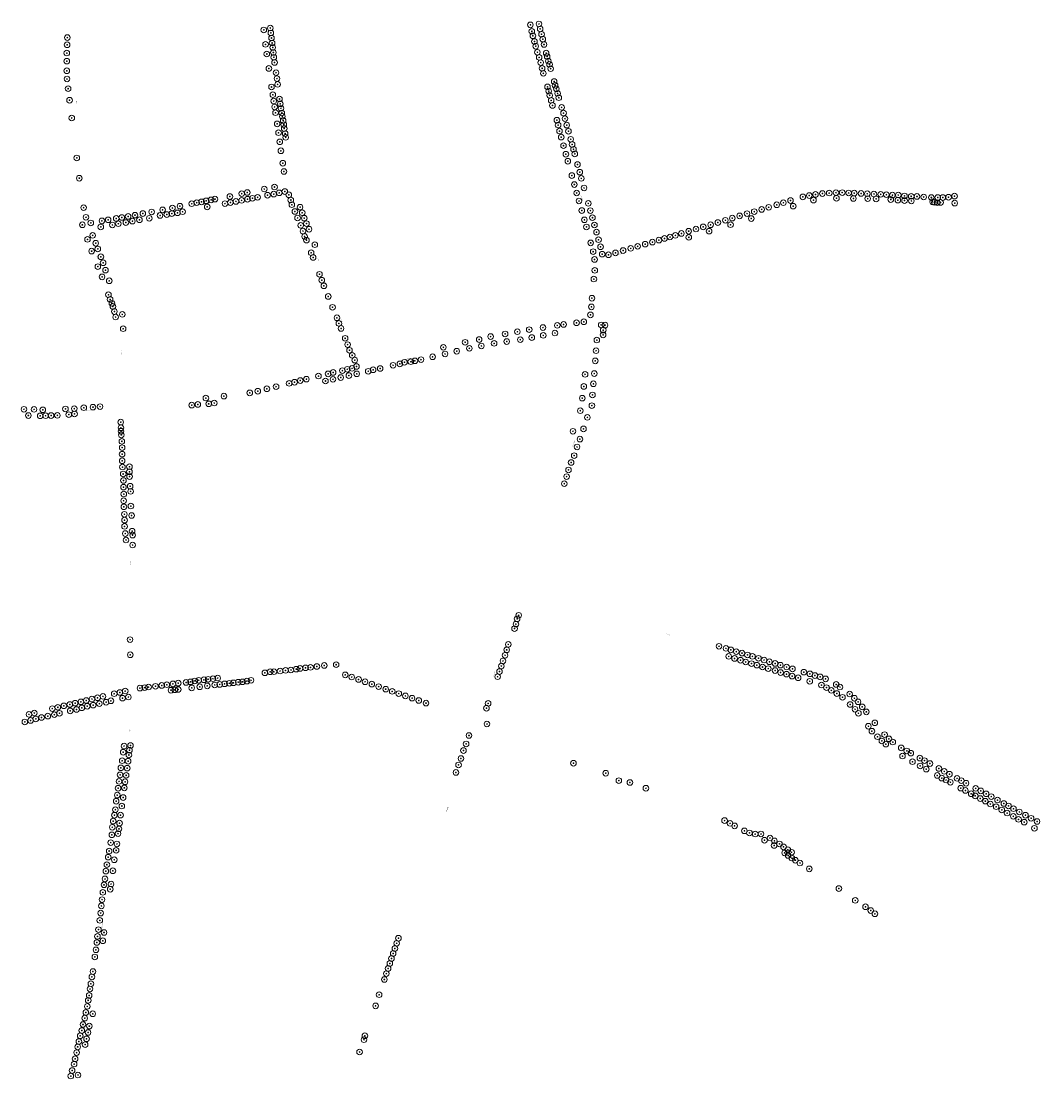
# Model space of a CAD drawing. Header units: metres. Extents: x 157685 to 160831, y 403691 to 406312.
# Tile 39 of 134: x 158060 to 159147, y 405154 to 406282. Entities that reach past the tile are written whole.
import ezdxf
from ezdxf.enums import TextEntityAlignment as Align

# ---------------------------------------------------------------- set-up
doc = ezdxf.new("R2010")
doc.units = ezdxf.units.M
doc.layers.add('B-WE-GR-BOOM-S', color=90, linetype='Continuous', lineweight=25)
doc.layers.add('B-WE-OG-TOPOGRAFIE-T35', color=7, linetype='Continuous', lineweight=35)
doc.styles.add('NLCS-ISO', font='NLCS-ISO.TTF')
doc.styles.add('NLCS-ISO-M200-T35', font='NLCS-ISO.TTF', dxfattribs={"height": 0.7})

# ---------------------------------------------------------------- blocks, each defined once
blk = doc.blocks.new('SGR-BOOM_GBKN-SO')
at = {"linetype": 'ByBlock', "lineweight": 18}
h = blk.add_hatch(color=0, dxfattribs=at)
h.dxf.hatch_style = 1
edge = h.paths.add_edge_path()
edge.add_arc((0, 0), 0.25, 0, 360)
at = {"color": 0, "linetype": 'ByBlock', "lineweight": 18}
for radius in [2, 0.25]:
    blk.add_circle((0, 0), radius, dxfattribs=at)
at = {"color": 0, "linetype": 'ByBlock', "lineweight": 18, "style": 'NLCS-ISO'}
blk.add_attdef('SOORT', (2.5, 0), '', height=1.5, dxfattribs=at)

msp = doc.modelspace()

# ---------------------------------------------------------------- block references
at = {"layer": 'B-WE-GR-BOOM-S', "xscale": 1.5, "yscale": 1.5, "zscale": 1.5}
for p in [(158318.953, 406273.121), (158325.885, 406275.175), (158603.306, 406278.52), (158612.456, 406279.5), (158613.781, 406274.151), (158109.429, 406264.965), (158326.486, 406269.879), (158327.176, 406264.524), (158604.835, 406271.638), (158606.021, 406266.835), (158615.234, 406268.479), (158616.56, 406263.213), (158109.187, 406257.27), (158320.868, 406257.69), (158327.879, 406259.175), (158328.504, 406254.389), (158607.663, 406260.723), (158609.014, 406255.767), (158617.875, 406257.598), (158108.832, 406248.457), (158108.84, 406239.796), (158322.195, 406247.446), (158329.168, 406249.034), (158329.634, 406243.914), (158610.813, 406249.278), (158612.703, 406243.818), (158620.185, 406248.411), (158621.235, 406244.631), (158622.442, 406239.906), (158108.853, 406229.544), (158324.427, 406232.032), (158330.479, 406238.428), (158332.059, 406227.522), (158614.331, 406238.253), (158615.853, 406232.163), (158623.755, 406236.388), (158624.962, 406231.768), (158109.075, 406220.835), (158332.999, 406221.181), (158617.166, 406226.808), (158628.69, 406218.013), (158110.284, 406210.463), (158327.203, 406212.248), (158333.728, 406215.017), (158621.576, 406212.318), (158622.918, 406207.864), (158629.74, 406213.971), (158631.052, 406210.243), (158632.365, 406205.413), (158111.818, 406198.095), (158328.599, 406204.008), (158329.555, 406197.227), (158335.732, 406199.418), (158336.579, 406194.294), (158623.938, 406203.288), (158625.513, 406197.933), (158633.625, 406200.793), (158330.509, 406190.938), (158331.503, 406184.772), (158337.301, 406189.488), (158338.168, 406184.477), (158626.878, 406192.578), (158636.67, 406190.451), (158638.731, 406184.459), (158114.129, 406179.136), (158333.248, 406172.888), (158338.706, 406180.88), (158339.637, 406176.396), (158340.305, 406172.095), (158631.644, 406176.799), (158632.901, 406171.61), (158640.199, 406178.445), (158642.106, 406171.542), (158334.705, 406163.47), (158340.746, 406167.906), (158341.786, 406162.483), (158634.383, 406165.204), (158643.965, 406164.974), (158336.055, 406153.711), (158342.339, 406158.5), (158636.2, 406158.756), (158638.664, 406149.63), (158646.369, 406156.434), (158647.863, 406150.957), (158337.246, 406144.153), (158641.209, 406140.478), (158649.336, 406145.783), (158650.713, 406140.813), (158119.499, 406136.483), (158339.225, 406130.872), (158643.285, 406133.011), (158653.597, 406129.469), (158122.201, 406114.901), (158340.487, 406122.075), (158647.544, 406117.692), (158655.988, 406121.359), (158657.607, 406114.736), (158330.465, 406105.494), (158650.209, 406108.106), (158660.575, 406104.475), (158266.912, 406092.611), (158282.782, 406095.285), (158295.41, 406098.402), (158301.384, 406099.63), (158301.587, 406092.447), (158306.846, 406093.461), (158312.355, 406094.486), (158319.514, 406103.32), (158322.983, 406096.77), (158329.556, 406097.896), (158335.474, 406099.262), (158341.391, 406100.641), (158345.634, 406097.217), (158652.714, 406099.097), (158893.972, 406094.949), (158900.832, 406096.408), (158907.448, 406097.553), (158914.827, 406098.53), (158922.093, 406099.061), (158929.301, 406099.46), (158929.83, 406093.485), (158935.992, 406099.498), (158942.837, 406099.169), (158947.89, 406093.275), (158948.837, 406099.001), (158956.054, 406098.609), (158962.672, 406098.358), (158963.167, 406093.065), (158969.782, 406098.025), (158972.092, 406092.75), (158977.031, 406097.678), (158983.041, 406097.327), (158987.737, 406092.12), (158989.455, 406096.825), (158995.761, 406096.921), (159002.339, 406095.935), (159009.549, 406095.55), (159015.711, 406095.404), (159022.853, 406094.826), (159031.005, 406094.261), (159037.801, 406094.233), (159043.272, 406094.261), (159049.386, 406094.572), (159055.801, 406095.77), (158126.815, 406083.458), (158211.049, 406081.076), (158221.506, 406083.106), (158229.537, 406085.047), (158242.121, 406087.667), (158247.454, 406088.79), (158252.617, 406089.631), (158257.588, 406090.765), (158258.6, 406084.268), (158262.719, 406091.748), (158277.534, 406087.766), (158283.307, 406088.908), (158289.288, 406090.129), (158295.314, 406091.239), (158347.752, 406091.618), (158348.9, 406086.6), (158357.623, 406083.976), (158655.184, 406090.637), (158665.078, 406088.034), (158850.044, 406081.591), (158857.52, 406083.844), (158866.089, 406086.545), (158873.204, 406088.752), (158880.814, 406091.035), (158883.682, 406085.032), (158905.262, 406091.554), (158995.297, 406091.49), (159002.437, 406091.017), (159009.735, 406090.65), (159032.415, 406089.6), (159034.305, 406089.075), (159037.192, 406088.865), (159040.867, 406089.022), (159055.935, 406088.34), (158129.312, 406073.184), (158152.982, 406070.473), (158161.597, 406071.969), (158167.505, 406072.946), (158174.242, 406074.103), (158181.589, 406075.468), (158186.338, 406070.5), (158189.941, 406077.154), (158196.838, 406072.127), (158199.348, 406078.889), (158208.335, 406075.172), (158215.503, 406076.113), (158220.829, 406077.072), (158226.858, 406077.929), (158232.415, 406079.164), (158352.175, 406079.385), (158355.027, 406072.501), (158359.952, 406078.057), (158362.178, 406072.261), (158658.177, 406080.363), (158660.964, 406070.466), (158667.36, 406080.329), (158669.512, 406072.778), (158811.349, 406069.995), (158818.675, 406072.288), (158826.557, 406074.675), (158834.415, 406077.087), (158838.952, 406071.855), (158842.136, 406079.205), (158125.438, 406065.197), (158134.46, 406067.143), (158145.073, 406062.887), (158146.322, 406069.335), (158157.463, 406064.987), (158163.815, 406066.3), (158171.848, 406067.56), (158178.778, 406069.082), (158358.344, 406064.528), (158360.743, 406058.465), (158364.475, 406066.439), (158367.21, 406060.419), (158663.116, 406062.858), (158671.645, 406064.95), (158772.168, 406058.316), (158779.993, 406060.654), (158787.716, 406062.973), (158794.012, 406058.362), (158795.565, 406065.215), (158803.321, 406067.572), (158816.85, 406065.292), (158130.95, 406049.605), (158136.436, 406053.869), (158362.543, 406052.761), (158364.507, 406048.783), (158673.847, 406057.372), (158676.028, 406049.246), (158740.487, 406048.821), (158746.34, 406050.601), (158752.26, 406052.159), (158758.03, 406053.87), (158764.405, 406055.96), (158772.29, 406051.782), (158135.36, 406037.057), (158139.684, 406045.493), (158141.894, 406039.42), (158373.417, 406043.918), (158667.64, 406045.868), (158670.297, 406036.512), (158678.154, 406041.702), (158702.228, 406037.674), (158710.375, 406040.027), (158717.768, 406042.192), (158725.776, 406044.514), (158733.479, 406046.676), (158145.204, 406031.032), (158147.619, 406024.627), (158369.518, 406035.365), (158371.58, 406030.254), (158671.809, 406028.205), (158679.967, 406033.852), (158686.655, 406033.145), (158694.142, 406035.189), (158141.968, 406020.551), (158150.15, 406016.767), (158672.028, 406016.509), (158146.438, 406009.6), (158154.132, 406005.439), (158378.411, 406012.34), (158380.853, 406006.031), (158671.053, 406007.254), (158153.251, 405990.563), (158383.103, 406000.054), (158155.083, 405985.534), (158156.922, 405981.385), (158387.738, 405988.682), (158669, 405986.813), (158158.014, 405978.007), (158159.589, 405972.599), (158168.009, 405969.587), (158392.288, 405977.161), (158667.42, 405969.023), (158668.387, 405977.552), (158160.94, 405966.725), (158396.987, 405965.965), (158399.07, 405959.947), (158632.027, 405957.816), (158638.781, 405958.846), (158652.582, 405960.611), (158660.373, 405961.672), (158678.863, 405958.307), (158682.943, 405958.137), (158168.977, 405954.274), (158401.358, 405954.584), (158560.897, 405945.87), (158576.354, 405948.683), (158589.497, 405951.068), (158602.107, 405953.337), (158616.753, 405955.475), (158617.061, 405947.166), (158629.556, 405949.633), (158680.88, 405947.704), (158681.048, 405952.804), (158405.756, 405944.022), (158408.373, 405937.326), (158510.513, 405934.411), (158533.749, 405939.78), (158548.707, 405942.688), (158551.095, 405935.905), (158564.64, 405938.635), (158578.08, 405940.578), (158592.596, 405942.598), (158604.828, 405944.803), (158674.218, 405942.155), (158410.402, 405931.283), (158413.271, 405925.875), (158499.067, 405924.303), (158512.297, 405927.348), (158524.74, 405930.288), (158538.232, 405933.333), (158673.382, 405930.802), (158413.118, 405911.94), (158415.965, 405920.763), (158417.864, 405913.958), (158443.102, 405911.808), (158456.857, 405915.22), (158464.09, 405916.727), (158468.985, 405918.475), (158475.757, 405919.053), (158480.167, 405919.998), (158486.677, 405921.258), (158672.547, 405919.928), (158364.372, 405900.428), (158377.281, 405903.773), (158387.564, 405906.063), (158392.755, 405900.258), (158392.93, 405907.611), (158401.05, 405902.148), (158402.804, 405909.518), (158408.035, 405910.991), (158409.712, 405904.248), (158418.112, 405906.138), (158430.397, 405908.868), (158435.586, 405910.475), (158661.686, 405905.57), (158671.501, 405906.388), (158322.252, 405890.16), (158332.085, 405892.439), (158345.976, 405895.91), (158351.81, 405897.179), (158357.897, 405898.942), (158384.722, 405898.473), (158660.345, 405892.688), (158670.554, 405895.494), (158257.184, 405880.254), (158276.455, 405882.363), (158303.994, 405885.796), (158312.568, 405887.586), (158658.694, 405880.146), (158669.553, 405883.575), (158063.173, 405868.27), (158073.935, 405868.165), (158083.228, 405867.692), (158107.378, 405868.637), (158116.828, 405868.952), (158126.96, 405869.95), (158136.778, 405870.527), (158144.338, 405871.157), (158242.105, 405872.747), (158248.635, 405873.464), (158260.188, 405874.101), (158266.139, 405874.916), (158656.586, 405866.798), (158668.957, 405872.17), (158067.835, 405861.589), (158080.47, 405861.319), (158086.239, 405861.426), (158092.091, 405861.609), (158098.79, 405861.819), (158110.981, 405862.567), (158117.088, 405863.298), (158664.157, 405859.622), (158166.38, 405854.61), (158166.636, 405848.545), (158166.733, 405844.944), (158648.77, 405844.828), (158659.99, 405847.332), (158167.002, 405840.942), (158167.55, 405834.073), (158656.216, 405836.444), (158167.919, 405827.396), (158653.082, 405828.079), (158167.881, 405820.414), (158167.894, 405813.351), (158646.795, 405811.489), (158650.054, 405818.868), (158168.21, 405806.676), (158169.031, 405799.243), (158175.654, 405807.02), (158175.693, 405801.623), (158643.995, 405803.567), (158169.258, 405792.279), (158175.82, 405796.487), (158639.492, 405788.902), (158642.014, 405796.411), (158169.322, 405785.162), (158169.644, 405777.825), (158176.443, 405786.152), (158176.903, 405780.688), (158169.47, 405770.715), (158177.197, 405765.02), (158169.738, 405764.2), (158170.278, 405756.247), (158177.986, 405754.943), (158170.474, 405743.333), (158170.476, 405750.025), (158171.234, 405735.638), (158178.511, 405738.236), (158179.063, 405733.986), (158171.993, 405728.763), (158179.071, 405723.432), (158589.217, 405644.643), (158590.899, 405648.425), (158586.424, 405634.205), (158587.925, 405638.945), (158176.325, 405622.451), (158578.059, 405611.592), (158579.778, 405617.383), (158804.522, 405615.342), (158811.936, 405613.14), (158817.067, 405611.516), (158822.956, 405609.629), (158829.068, 405608.079), (158176.551, 405606.309), (158396.153, 405595.758), (158574.082, 405599.71), (158576.312, 405605.749), (158814.882, 405604.605), (158821.158, 405602.414), (158827.417, 405600.515), (158832.988, 405598.586), (158834.876, 405606.116), (158839.122, 405596.877), (158840.168, 405604.566), (158846.608, 405602.529), (158852.604, 405600.665), (158858.257, 405598.812), (158864.361, 405597.024), (158320.173, 405587.046), (158325.791, 405588.142), (158329.786, 405588.221), (158336.342, 405588.938), (158342.21, 405589.65), (158347.963, 405590.048), (158353.668, 405590.924), (158357.643, 405591.697), (158363.511, 405592.382), (158368.842, 405592.847), (158375.591, 405593.796), (158383.509, 405594.918), (158405.883, 405584.865), (158570.4, 405588.4), (158572.349, 405594.29), (158844.94, 405595.23), (158850.959, 405593.26), (158857.066, 405591.551), (158864.297, 405589.461), (158870.015, 405595.198), (158870.284, 405587.307), (158876.549, 405585.593), (158876.641, 405593.181), (158882.898, 405591.229), (158895.083, 405587.733), (158901.505, 405585.961), (158210.131, 405573.566), (158215.506, 405574.335), (158222.097, 405575.212), (158227.779, 405576.044), (158236.076, 405576.795), (158240.805, 405577.438), (158245.437, 405578.374), (158249.56, 405579.089), (158255.131, 405579.626), (158258.733, 405573.11), (158259.672, 405580.168), (158264.743, 405580.747), (158266.646, 405574.074), (158269.844, 405581.457), (158271.981, 405574.671), (158277.211, 405575.271), (158282.229, 405575.851), (158286.504, 405576.376), (158291.789, 405577.028), (158296.299, 405577.439), (158300.978, 405578.189), (158305.398, 405579.106), (158412.775, 405582.524), (158420.077, 405579.999), (158426.985, 405577.516), (158434.209, 405574.97), (158568.388, 405582.91), (158882.487, 405583.545), (158888.988, 405581.771), (158901.323, 405578.005), (158906.894, 405584.117), (158912.375, 405582.694), (158913.807, 405573.97), (158918.231, 405580.596), (158929.541, 405574.616), (158147.388, 405561.887), (158159.426, 405564.751), (158165.406, 405566.037), (158171.168, 405567.594), (158186.874, 405570.704), (158191.923, 405571.228), (158196.078, 405571.867), (158203.398, 405572.658), (158219.966, 405568.474), (158224.106, 405568.898), (158227.688, 405569.233), (158242.079, 405570.943), (158250.607, 405572.126), (158441.495, 405572.342), (158448.991, 405569.605), (158455.932, 405567.255), (158462.924, 405564.863), (158469.992, 405562.395), (158919.168, 405571.281), (158924.36, 405568.306), (158930.175, 405564.94), (158933.525, 405571.893), (158943.911, 405564.382), (158105.726, 405551.824), (158112.015, 405553.243), (158117.712, 405554.671), (158123.946, 405556.08), (158129.615, 405557.498), (158130.732, 405551.403), (158135.697, 405559.031), (158137.01, 405552.526), (158141.645, 405560.432), (158143.621, 405554.114), (158150.706, 405555.66), (158155.966, 405557.211), (158168.302, 405559.992), (158174.556, 405561.194), (158477.089, 405559.985), (158484.255, 405557.493), (158492.003, 405554.706), (158558.276, 405554.454), (158936.258, 405560.905), (158944.364, 405553.231), (158948.948, 405559.905), (158952.869, 405556.073), (158957.269, 405550.717), (158068.459, 405542.722), (158074.211, 405544.143), (158081.89, 405539.366), (158088.549, 405540.82), (158093.375, 405548.84), (158095.556, 405542.395), (158099.242, 405550.215), (158101.051, 405543.86), (158112.507, 405546.43), (158119.246, 405547.882), (158124.884, 405549.686), (158556.47, 405549.274), (158949.671, 405548.11), (158953.234, 405543.866), (158961.694, 405545.334), (158064.068, 405534.591), (158070.282, 405536.192), (158075.757, 405537.816), (158557.028, 405532.438), (158963.862, 405530.026), (158970.728, 405533.688), (158537.845, 405520.138), (158967.63, 405524.77), (158973.545, 405518.836), (158981.158, 405521.098), (158985.823, 405516.606), (158169.898, 405508.891), (158176.795, 405509.491), (158534.755, 405511.164), (158978.237, 405514.317), (158982.476, 405510.938), (158989.922, 405513.154), (158998.864, 405506.919), (158169.001, 405502.306), (158175.069, 405499.336), (158175.655, 405504.448), (158529.287, 405495.626), (158531.938, 405504.112), (159000.27, 405498.223), (159004.801, 405503.674), (159009.144, 405501.299), (159018.8, 405496.03), (158166.512, 405485.642), (158167.918, 405493.242), (158173.272, 405485.295), (158174.275, 405492.695), (158526.685, 405488.7), (158649.271, 405490.602), (159010.942, 405492.158), (159019.074, 405487.684), (159023.717, 405493.35), (159025.655, 405484.293), (159029.512, 405490.191), (159039.082, 405484.974), (158165.636, 405478.105), (158172.128, 405477.634), (158523.971, 405480.719), (158683.675, 405479.894), (158697.672, 405471.974), (159037.388, 405477.532), (159042.109, 405474.679), (159044.833, 405481.839), (159046.748, 405472.595), (159050.321, 405478.848), (159058.443, 405474.42), (159062.976, 405471.978), (158163.597, 405463.913), (158164.595, 405471.182), (158170.22, 405464.258), (158170.983, 405470.74), (158709.51, 405469.997), (158726.581, 405463.853), (159051.352, 405470.221), (159062.361, 405463.934), (159067.334, 405461.522), (159068.038, 405469.25), (159078.295, 405463.724), (159083.666, 405461.042), (158161.488, 405450.041), (158162.727, 405456.561), (158168.966, 405453.955), (159073.592, 405457.983), (159077.829, 405455.727), (159083.236, 405452.851), (159088.621, 405450.081), (159089.464, 405457.888), (159094.954, 405454.902), (159101.586, 405451.294), (158160.644, 405440.995), (158167.566, 405444.901), (159093.968, 405446.996), (159100.171, 405444.173), (159106.141, 405440.723), (159108.394, 405447.591), (159111.825, 405437.414), (159113.27, 405444.939), (159118.672, 405442.001), (159124.953, 405438.584), (158158.349, 405428.769), (158159.609, 405435.103), (158165.131, 405426.622), (158166.171, 405435.159), (158810.487, 405429.349), (158816.287, 405426.354), (159118.428, 405433.89), (159124.033, 405430.611), (159130.126, 405427.659), (159131.366, 405435.096), (159137.427, 405431.799), (159143.752, 405428.359), (158157.346, 405422.188), (158163.479, 405415.459), (158164.54, 405420.53), (158821.172, 405423.68), (158831.579, 405418.418), (158837.007, 405416.176), (158843.157, 405414.968), (158849.323, 405415.056), (159140.968, 405421.139), (158155.712, 405405.814), (158156.878, 405414.162), (158162.332, 405404.386), (158853.125, 405408.397), (158858.94, 405410.692), (158863.63, 405407.707), (158869.076, 405404.407), (158154.025, 405396.875), (158161.508, 405397.615), (158863.337, 405402.824), (158873.365, 405401.303), (158874.528, 405394.863), (158877.919, 405398.217), (158881.957, 405395.545), (158151.576, 405382.299), (158153.049, 405390.32), (158159.522, 405387.555), (158878.22, 405392.097), (158882.151, 405389.375), (158885.962, 405387.028), (158890.916, 405384.061), (158150.484, 405375.43), (158158.006, 405375.771), (158900.869, 405377.834), (158148.536, 405360.786), (158149.584, 405367.101), (158156.022, 405361.655), (158147.275, 405352.759), (158155.206, 405356.113), (158932.394, 405356.799), (158145.728, 405338.286), (158146.472, 405345.008), (158949.86, 405344.188), (158960.798, 405337.347), (158144.982, 405330.639), (158966.326, 405333.33), (158970.842, 405329.901), (158144.045, 405322.84), (158141.569, 405305.752), (158142.595, 405313.02), (158148.544, 405309.913), (158462.584, 405303.817), (158139.974, 405291.414), (158140.939, 405299.265), (158147.284, 405301.052), (158458.783, 405292.83), (158460.705, 405298.433), (158138.754, 405283.835), (158455.126, 405282.207), (158456.962, 405287.557), (158136.721, 405268.214), (158451.552, 405271.508), (158453.431, 405276.92), (158135.639, 405262.483), (158447.565, 405259.749), (158449.681, 405266.012), (158133.59, 405249.64), (158134.509, 405255.245), (158131.668, 405237.507), (158132.709, 405242.764), (158441.999, 405243.549), (158129.167, 405224.6), (158130.723, 405231.083), (158136.502, 405223.202), (158438.234, 405231.625), (158126.138, 405211.735), (158127.969, 405218.554), (158124.847, 405205.27), (158131.525, 405203.179), (158132.882, 405210.039), (158121.748, 405193.519), (158123.161, 405199.689), (158128.416, 405190.29), (158129.908, 405196.432), (158425.831, 405195.535), (158426.791, 405199.711), (158119.307, 405181.694), (158120.455, 405187.82), (158421.153, 405182.383), (158116.645, 405169.558), (158117.723, 405175.131), (158113.089, 405156.737), (158114.546, 405162.616), (158120.778, 405157.825)]:
    msp.add_blockref('SGR-BOOM_GBKN-SO', p, dxfattribs=at)

# ---------------------------------------------------------------- texts
at = {"layer": 'B-WE-OG-TOPOGRAFIE-T35', "style": 'NLCS-ISO-M200-T35'}
for s, rotation, p in [('Leemweg', 272.8, (158119.075, 406195.764)), ('Houterd', 278.1, (158334.233, 406190.618)), ('Houterdsedijk', 285.7, (158658.068, 406093.851)), ('Dwarsweg', 10.6, (158207.061, 406077.952)), ('Leemweg', 290.8, (158141.481, 406030.666)), ('Houterd', 291.3, (158376.967, 406028.241)), ('Liekendonksesteeg', 15, (158701.438, 406034.615)), ('Houterd', 291.1, (158401.871, 405963.194)), ('Leemweg', 273.2, (158166.88, 405928.622)), ('De Heikampen', 13, (158472.999, 405922.125)), ('De Heikampen', 4, (158130.513, 405866.891)), ('Houterdsedijk', 70.8, (158649.585, 405831.557)), ('Leemweg', 273.4, (158176.701, 405704.12)), ('Baksdijk', 342.9, (158750.522, 405627.712)), ('Houterdsedijk', 70.7, (158564.746, 405585.67)), ('Leemweg', 81.5, (158176.027, 405524.688)), ('Baksdijk', 312.7, (158978.8, 405518.086)), ('Houterdsedijk', 71.1, (158514.455, 405440.789)), ('Leemweg', 82, (158146.616, 405317.226))]:
    msp.add_text(s, height=0.7, rotation=rotation, dxfattribs=at).set_placement(p, align=Align.MIDDLE)

doc.saveas('drawing.dxf')
